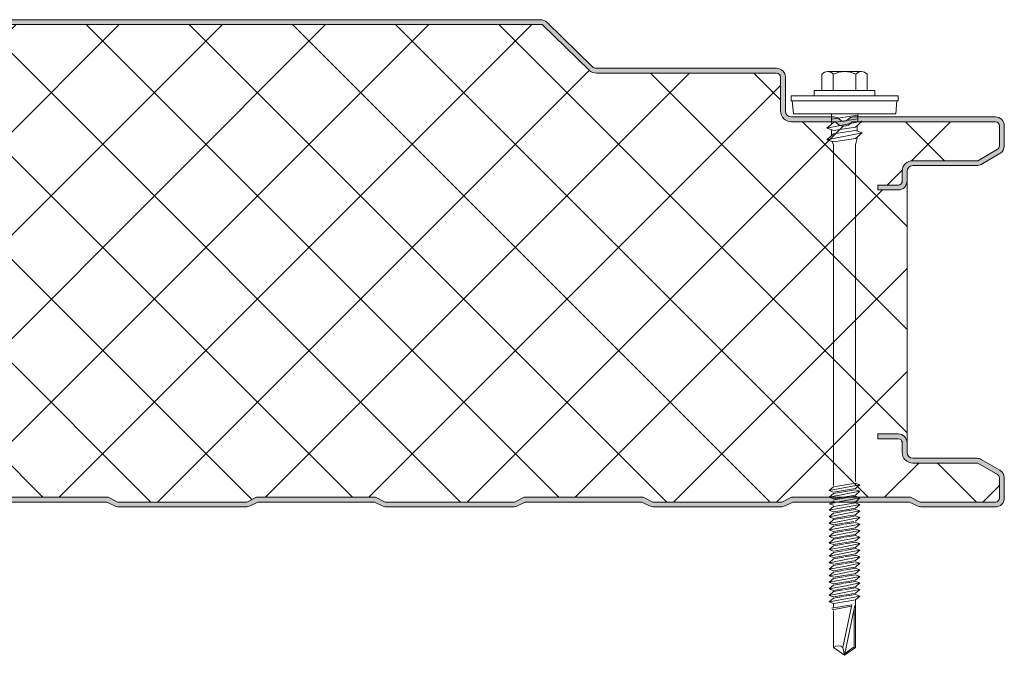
# Model space of a CAD drawing. Header units: millimetres. Extents: x 236 to 8441, y -357 to 1545.
# Tile 5 of 10: x 1174 to 1377, y 961 to 1092. Entities that reach past the tile are written whole.
import ezdxf

# ---------------------------------------------------------------- set-up
doc = ezdxf.new("R2010")
doc.units = ezdxf.units.MM
doc.layers.add('A-DETL-GENF', color=92, linetype='Continuous', lineweight=13)

# ---------------------------------------------------------------- blocks, each defined once
blk = doc.blocks.new('HFX 1000 - 3 RIB - FINELINE - HFX 1000 100mm - 3 RIB - FINELINE-4449114-ALL PANELS 5')
at = {"layer": 'A-DETL-GENF'}
h = blk.add_hatch(color=256, dxfattribs=at)
h.paths.add_polyline_path([(1.9, 0), (17.49, 0.06), (17.94, 0.22), (19.54, 1), (43.5, 1), (45.51, 0.06), (46, 0), (72.49, 0.06), (72.94, 0.22), (74.5, 1), (98.5, 1), (100.51, 0.06), (101, 0), (127.49, 0.06), (127.94, 0.22), (129.5, 1), (153.61, 0.95), (155.51, 0.06), (156, 0), (182.49, 0.06), (182.94, 0.22), (184.5, 1), (208.5, 1), (210.51, 0.06), (211.47, 0), (237.49, 0.06), (237.94, 0.22), (239.5, 1), (263.5, 1), (265.51, 0.06), (266, 0), (292.49, 0.06), (292.94, 0.22), (294.5, 1), (318.5, 1), (320.51, 0.06), (321, 0), (347.49, 0.06), (347.94, 0.22), (349.5, 1), (373.5, 1), (375.51, 0.06), (376, 0), (402.49, 0.06), (402.99, 0.25), (404.5, 1), (428.5, 1), (430.51, 0.06), (431, 0), (457.49, 0.06), (457.94, 0.22), (459.5, 1), (483.5, 1), (485.51, 0.06), (486, 0), (512.49, 0.06), (512.94, 0.22), (514.5, 1), (538.5, 1), (540.51, 0.06), (541, 0), (567.49, 0.06), (567.94, 0.22), (569.5, 1), (593.5, 1), (595.51, 0.06), (596, 0), (622.49, 0.06), (622.94, 0.22), (624.5, 1), (648.5, 1), (650.51, 0.06), (651, 0), (677.49, 0.06), (677.94, 0.22), (679.5, 1), (703.5, 1), (705.51, 0.06), (706, 0), (732.49, 0.06), (732.94, 0.22), (734.59, 1), (758.5, 1), (760.51, 0.06), (761, 0), (787.49, 0.06), (787.94, 0.22), (789.5, 1), (813.5, 1), (815.51, 0.06), (816, 0), (842.49, 0.06), (842.94, 0.22), (844.5, 1), (868.5, 1), (870.51, 0.06), (871, 0), (897.49, 0.06), (897.94, 0.22), (899.5, 1), (923.5, 1), (925.51, 0.06), (926, 0), (952.49, 0.06), (952.94, 0.22), (954.5, 1), (978.5, 1), (980.51, 0.06), (981, 0), (996.6, 0.05), (996.67, 0.06), (997.1, 0.24), (997.48, 0.53), (997.8, 1), (997.94, 1.33), (998, 2.18), (998, 5.96), (997.9, 6.53), (997.76, 6.86), (997.48, 7.23), (997, 7.58), (993.22, 9.76), (992.79, 9.94), (992.32, 10), (978.89, 10.04), (978.6, 10.16), (978.35, 10.35), (978.16, 10.6), (978.04, 10.89), (978, 11.2), (978, 13.2), (977.94, 13.67), (977.76, 14.1), (977.48, 14.47), (977, 14.8), (976.67, 14.94), (976.2, 15), (972, 15), (972, 14), (976.41, 13.97), (976.77, 13.77), (976.98, 13.41), (977, 13.2), (977, 11.2), (977.08, 10.63), (977.3, 10.1), (977.65, 9.64), (978.1, 9.29), (978.74, 9.06), (979.2, 9), (992.54, 9), (996.77, 6.53), (996.98, 6.17), (997, 5.96), (996.98, 1.59), (996.77, 1.23), (996.41, 1.03), (996.2, 1), (980.74, 1), (978.63, 2), (954.27, 2), (952.27, 1), (925.74, 1), (923.74, 2), (899.27, 2), (897.27, 1), (870.74, 1), (868.74, 2), (844.27, 2), (842.27, 1), (815.74, 1), (813.74, 2), (789.27, 2), (787.27, 1), (760.74, 1), (758.74, 2), (734.27, 2), (732.27, 1), (705.74, 1), (703.74, 2), (679.27, 2), (677.27, 1), (650.74, 1), (648.74, 2), (624.27, 2), (622.27, 1), (595.74, 1), (593.74, 2), (569.27, 2), (567.27, 1), (540.74, 1), (538.74, 2), (514.27, 2), (512.27, 1), (485.74, 1), (483.74, 2), (459.27, 2), (457.27, 1), (430.74, 1), (428.74, 2), (404.27, 2), (402.27, 1), (375.74, 1), (373.74, 2), (349.27, 2), (347.27, 1), (320.74, 1), (318.74, 2), (294.27, 2), (292.27, 1), (265.74, 1), (263.74, 2), (239.27, 2), (237.27, 1), (210.74, 1), (208.74, 2), (184.27, 2), (182.27, 1), (155.74, 1), (153.74, 2), (129.27, 2), (127.27, 1), (100.74, 1), (98.74, 2), (74.27, 2), (72.27, 1), (45.74, 1), (43.74, 2), (19.27, 2), (17.27, 1), (1.59, 1.03), (1.23, 1.23), (1.03, 1.59), (1, 2.22), (1, 9.3), (0.93, 9.87), (0.71, 10.4), (0.36, 10.86), (-0.1, 11.21), (-0.63, 11.43), (-1.2, 11.5), (-20.41, 11.53), (-20.77, 11.73), (-20.97, 12.09), (-21, 12.3), (-20.97, 13.41), (-20.77, 13.77), (-20.41, 13.97), (-20.2, 14), (-16, 14), (-16, 15), (-20.41, 14.97), (-20.67, 14.94), (-21.1, 14.76), (-21.47, 14.47), (-21.76, 14.1), (-21.94, 13.67), (-22, 13.2), (-22, 12.3), (-21.9, 11.73), (-21.76, 11.4), (-21.47, 11.03), (-21, 10.7), (-20.67, 10.56), (-20.2, 10.5), (-0.89, 10.46), (-0.6, 10.34), (-0.35, 10.15), (-0.16, 9.9), (-0.04, 9.61), (0, 9.3), (0, 1.8), (0.06, 1.33), (0.24, 0.9), (0.53, 0.53), (1, 0.2), (1.33, 0.06), (1.8, 0)])
h.paths.add_polyline_path([(976.2, 65.19), (976.67, 65.26), (977.1, 65.44), (977.48, 65.72), (977.76, 66.09), (977.94, 66.53), (978, 66.99), (978.04, 69.31), (978.16, 69.59), (978.35, 69.84), (978.63, 70.05), (978.89, 70.15), (979.2, 70.19), (992.54, 70.22), (992.79, 70.26), (993.22, 70.44), (997.1, 72.67), (997.48, 72.96), (997.76, 73.33), (997.94, 73.77), (998, 74.23), (998, 78.39), (997.94, 78.86), (997.76, 79.29), (997.48, 79.67), (997, 79.99), (996.6, 80.14), (996.04, 80.19), (966.68, 80.15), (966.6, 80.14), (966.18, 79.97), (965.23, 79.32), (964.77, 79.32), (964.36, 79.52), (964.2, 79.7), (963.65, 80.04), (963.41, 80.14), (962.95, 80.19), (953.89, 80.24), (953.47, 80.46), (953.35, 80.55), (953.16, 80.79), (953.04, 81.08), (953, 81.39), (953, 88.39), (952.94, 88.86), (952.65, 89.44), (952.48, 89.67), (952, 89.99), (951.67, 90.13), (950.84, 90.19), (913.85, 90.23), (913.56, 90.35), (913.07, 90.77), (903.63, 99.9), (903.47, 99.99), (902.99, 100.15), (902.66, 100.19), (702.34, 100.15), (702.05, 100.07), (701.61, 99.83), (701.41, 99.68), (691.73, 90.34), (691.48, 90.23), (691.03, 90.19), (663.85, 90.23), (663.56, 90.35), (663.05, 90.8), (653.61, 99.92), (653.55, 99.96), (652.99, 100.15), (652.66, 100.19), (452.34, 100.15), (452.06, 100.07), (451.71, 99.91), (451.41, 99.68), (441.74, 90.34), (441.32, 90.21), (441.18, 90.19), (413.85, 90.23), (413.56, 90.35), (413.07, 90.77), (403.62, 99.91), (403.44, 100.01), (402.99, 100.15), (402.67, 100.19), (202.34, 100.15), (202.01, 100.06), (201.68, 99.89), (201.41, 99.68), (191.74, 90.34), (191.48, 90.23), (191.18, 90.19), (163.85, 90.23), (163.45, 90.44), (163.01, 90.84), (153.59, 99.93), (153.45, 100.01), (152.99, 100.15), (152.67, 100.19), (-47.66, 100.15), (-47.79, 100.14), (-48.22, 99.96), (-48.7, 99.58), (-55.75, 92.65), (-55.95, 92.11), (-55.99, 91.93), (-55.95, 91.44), (-55.88, 91.19), (-55.7, 90.86), (-55.44, 90.58), (-55.13, 90.37), (-54.54, 90.21), (-53.99, 90.19), (-26.2, 90.15), (-0.56, 82.27), (-0.33, 82.09), (-0.15, 81.85), (-0.04, 81.56), (0, 81.26), (-0.04, 71.08), (-0.16, 70.79), (-0.35, 70.55), (-0.63, 70.34), (-0.89, 70.24), (-1.2, 70.19), (-20.41, 70.17), (-20.67, 70.13), (-21.1, 69.95), (-21.47, 69.67), (-21.8, 69.19), (-21.94, 68.86), (-22, 68.39), (-22, 66.99), (-21.94, 66.53), (-21.76, 66.09), (-21.47, 65.72), (-21.1, 65.44), (-20.67, 65.26), (-20.2, 65.19), (-16, 65.19), (-16, 66.19), (-20.41, 66.22), (-20.77, 66.43), (-20.97, 66.79), (-21, 66.99), (-20.97, 68.6), (-20.77, 68.96), (-20.41, 69.17), (-20.2, 69.19), (-1.2, 69.19), (-0.63, 69.27), (-0.1, 69.49), (0.36, 69.84), (0.71, 70.29), (0.93, 70.83), (1, 71.39), (1, 81.26), (0.93, 81.82), (0.72, 82.34), (0.39, 82.79), (-0.05, 83.14), (-0.56, 83.37), (-26.2, 91.19), (-54.54, 91.21), (-54.82, 91.37), (-54.97, 91.62), (-54.99, 91.87), (-54.88, 92.14), (-54.67, 92.37), (-47.66, 99.19), (152.99, 99.19), (162.62, 89.82), (163.07, 89.48), (163.6, 89.27), (164.16, 89.19), (191.18, 89.19), (191.74, 89.27), (192.26, 89.48), (192.71, 89.82), (202.34, 99.19), (402.99, 99.19), (412.62, 89.82), (413.07, 89.48), (413.59, 89.27), (414.15, 89.19), (441.18, 89.19), (441.74, 89.27), (442.26, 89.48), (442.71, 89.82), (452.34, 99.19), (652.99, 99.19), (662.62, 89.82), (663.07, 89.48), (663.59, 89.27), (664.15, 89.19), (691.17, 89.19), (691.73, 89.27), (692.26, 89.48), (692.71, 89.82), (702.34, 99.19), (902.99, 99.19), (912.62, 89.82), (913.07, 89.48), (913.59, 89.27), (914.15, 89.19), (951.41, 89.17), (951.77, 88.96), (951.98, 88.6), (952, 88.39), (952, 81.39), (952.08, 80.83), (952.3, 80.29), (952.65, 79.84), (953.1, 79.49), (953.63, 79.27), (954.2, 79.19), (963.33, 79.19), (963.65, 78.82), (964.05, 78.53), (964.51, 78.35), (965, 78.29), (965.67, 78.42), (965.95, 78.53), (966.36, 78.82), (966.68, 79.19), (996.41, 79.17), (996.77, 78.96), (996.98, 78.6), (997, 78.39), (996.98, 74.03), (996.77, 73.67), (996.6, 73.54), (992.54, 71.19), (979.2, 71.19), (978.63, 71.12), (978.1, 70.9), (977.65, 70.55), (977.3, 70.09), (977.08, 69.56), (977, 68.99), (976.98, 66.79), (976.77, 66.43), (976.41, 66.22), (976.2, 66.19), (972, 66.19), (972, 65.19), (972.99, 65.19)])
h = blk.add_hatch(dxfattribs=at)
h.set_pattern_fill('FP_3', color=256, style=0, pattern_type=2)
h.set_pattern_definition([(45, (-378.583, -991.559), (-10.6066, 10.6066), []), (135, (-378.583, -991.559), (-10.6066, -10.6066), [])])
h.paths.add_polyline_path([(17.27, 1), (19.27, 2), (43.74, 2), (45.74, 1), (72.27, 1), (74.27, 2), (98.74, 2), (100.74, 1), (127.27, 1), (129.27, 2), (153.74, 2), (155.74, 1), (182.27, 1), (184.27, 2), (208.74, 2), (210.74, 1), (237.27, 1), (239.27, 2), (263.74, 2), (265.74, 1), (292.27, 1), (294.27, 2), (318.74, 2), (320.74, 1), (347.27, 1), (349.27, 2), (373.74, 2), (375.74, 1), (402.27, 1), (404.27, 2), (428.74, 2), (430.74, 1), (457.27, 1), (459.27, 2), (483.74, 2), (485.74, 1), (512.27, 1), (514.27, 2), (538.74, 2), (540.74, 1), (567.27, 1), (569.27, 2), (593.74, 2), (595.74, 1), (622.27, 1), (624.27, 2), (648.74, 2), (650.74, 1), (677.27, 1), (679.27, 2), (703.74, 2), (705.74, 1), (732.27, 1), (734.27, 2), (758.74, 2), (760.74, 1), (787.27, 1), (789.27, 2), (813.74, 2), (815.74, 1), (842.27, 1), (844.27, 2), (868.74, 2), (870.74, 1), (897.27, 1), (899.27, 2), (923.74, 2), (925.74, 1), (952.27, 1), (954.27, 2), (978.74, 2), (980.74, 1), (996.41, 1.03), (996.77, 1.23), (996.9, 1.4), (997, 1.8), (997, 5.96), (996.9, 6.36), (996.6, 6.65), (992.54, 9), (979.2, 9), (978.63, 9.07), (978.1, 9.29), (977.65, 9.64), (977.3, 10.1), (977.08, 10.63), (977, 11.2), (977, 13.2), (976.9, 13.6), (976.6, 13.89), (976.2, 14), (972, 14), (972, 15), (976.2, 15), (976.67, 14.94), (977.1, 14.76), (977.48, 14.47), (977.76, 14.1), (977.94, 13.67), (978, 13.2), (978, 66.99), (977.94, 66.53), (977.76, 66.09), (977.48, 65.72), (977.1, 65.44), (976.67, 65.26), (976.2, 65.19), (972, 65.19), (972, 66.19), (976.41, 66.22), (976.77, 66.43), (976.9, 66.59), (977, 66.99), (977, 68.99), (977.08, 69.56), (977.3, 70.09), (977.65, 70.55), (978.1, 70.9), (978.63, 71.12), (979.2, 71.19), (992.54, 71.19), (996.77, 73.67), (996.9, 73.83), (997, 74.23), (997, 78.39), (996.9, 78.79), (996.6, 79.09), (996.2, 79.19), (966.68, 79.19), (966.36, 78.82), (965.95, 78.53), (965.49, 78.35), (965, 78.29), (964.51, 78.35), (964.05, 78.53), (963.65, 78.82), (963.33, 79.19), (954.2, 79.19), (953.63, 79.27), (953.1, 79.49), (952.65, 79.84), (952.3, 80.29), (952.08, 80.83), (952, 81.39), (952, 88.39), (951.9, 88.79), (951.6, 89.09), (951.2, 89.19), (914.15, 89.19), (913.59, 89.27), (913.07, 89.48), (912.62, 89.82), (902.99, 99.19), (702.34, 99.19), (692.71, 89.82), (692.26, 89.48), (691.73, 89.27), (691.17, 89.19), (664.15, 89.19), (663.59, 89.27), (663.07, 89.48), (662.62, 89.82), (652.99, 99.19), (452.34, 99.19), (442.71, 89.82), (442.26, 89.48), (441.74, 89.27), (441.18, 89.19), (414.15, 89.19), (413.59, 89.27), (413.07, 89.48), (412.62, 89.82), (402.99, 99.19), (202.34, 99.19), (192.71, 89.82), (192.26, 89.48), (191.74, 89.27), (191.18, 89.19), (164.16, 89.19), (163.6, 89.27), (163.07, 89.48), (162.62, 89.82), (152.99, 99.19), (-47.66, 99.19), (-54.91, 92.11), (-54.97, 91.99), (-54.95, 91.57), (-54.79, 91.34), (-54.54, 91.21), (-54.4, 91.19), (-26.2, 91.19), (-0.56, 83.37), (-0.05, 83.14), (0.39, 82.79), (0.72, 82.34), (0.93, 81.82), (1, 81.26), (1, 71.39), (0.93, 70.83), (0.71, 70.29), (0.36, 69.84), (-0.1, 69.49), (-0.63, 69.27), (-1.2, 69.19), (-20.41, 69.17), (-20.77, 68.96), (-20.89, 68.79), (-21, 68.39), (-21, 66.99), (-20.89, 66.59), (-20.6, 66.3), (-20.2, 66.19), (-16, 66.19), (-16, 65.19), (-20.2, 65.19), (-20.67, 65.26), (-21.1, 65.44), (-21.47, 65.72), (-21.76, 66.09), (-21.94, 66.53), (-22, 66.99), (-22, 13.2), (-21.94, 13.67), (-21.76, 14.1), (-21.47, 14.47), (-21.1, 14.76), (-20.67, 14.94), (-20.2, 15), (-16, 15), (-16, 14), (-20.41, 13.97), (-20.77, 13.77), (-20.89, 13.6), (-21, 13.2), (-21, 12.3), (-20.89, 11.9), (-20.6, 11.61), (-20.2, 11.5), (-1.2, 11.5), (-0.63, 11.43), (-0.1, 11.21), (0.36, 10.86), (0.71, 10.4), (0.93, 9.87), (1, 9.3), (1, 1.8), (1.11, 1.4), (1.4, 1.11), (1.8, 1)])
for p, q in [((902.66, 100.19), (702.66, 100.19)), ((913.31, 90.53), (903.92, 99.68)), ((902.99, 99.19), (702.34, 99.19)), ((912.62, 89.82), (902.99, 99.19)), ((951.2, 90.19), (914.15, 90.19)), ((951.2, 89.19), (914.15, 89.19)), ((961.68, 89.51), (968.64, 89.51)), ((952, 81.39), (952, 88.39)), ((953, 81.39), (953, 88.39)), ((960.52, 88.99), (960.52, 85.66)), ((962.84, 88.99), (962.84, 85.66)), ((967.48, 88.99), (967.48, 85.66)), ((969.8, 88.99), (969.8, 85.66)), ((971.41, 85.66), (958.91, 85.66)), ((958.91, 85.66), (958.91, 84.51)), ((971.41, 84.51), (971.41, 85.66)), ((976.16, 84.51), (954.16, 84.51)), ((954.16, 84.51), (954.16, 83.51)), ((954.16, 83.51), (976.16, 83.51)), ((954.41, 83.51), (954.63, 80.82)), ((975.69, 80.82), (975.91, 83.51)), ((976.16, 83.51), (976.16, 84.51)), ((962.95, 80.19), (954.2, 80.19)), ((963.33, 79.19), (954.2, 79.19)), ((975.69, 80.82), (954.63, 80.82)), ((961.55, 77.89), (968.77, 79.3)), ((962.91, 79.07), (961.55, 77.89)), ((962.47, 80.82), (962.47, 78.69)), ((967.86, 80.56), (962.47, 79.73)), ((967.86, 79.83), (962.91, 79.07)), ((996.2, 79.19), (966.68, 79.19)), ((996.2, 80.19), (967.05, 80.19)), ((968.77, 79.3), (967.41, 78.12)), ((967.86, 80.82), (967.86, 79.12)), ((962.91, 77.43), (961.55, 77.89)), ((962.47, 77.58), (962.47, 76.32)), ((967.41, 78.12), (962.91, 77.43)), ((967.41, 77.39), (962.91, 76.7)), ((968.77, 76.92), (967.41, 77.39)), ((967.77, 78.43), (967.77, 77.26)), ((997, 74.23), (997, 78.39)), ((998, 74.23), (998, 78.39)), ((961.55, 75.52), (968.77, 76.92)), ((962.91, 76.7), (961.55, 75.52)), ((961.55, 75.52), (962.91, 75.05)), ((962.6, 75.16), (962.92, 74.43)), ((962.91, 75.05), (967.41, 75.74)), ((967.41, 75.74), (968.77, 76.92)), ((967.42, 74.47), (967.79, 76.08)), ((962.92, 74.43), (962.92, 4.43)), ((967.42, 5.25), (967.42, 74.47)), ((992.54, 71.19), (996.6, 73.54)), ((979.2, 71.19), (992.54, 71.19)), ((993.22, 70.44), (997.1, 72.67)), ((977, 66.99), (977, 68.99)), ((978, 66.99), (978, 68.99)), ((979.2, 70.19), (992.32, 70.19)), ((978, 13.2), (978, 66.99)), ((972, 65.19), (972, 66.19)), ((972, 66.19), (976.2, 66.19)), ((976.2, 65.19), (972, 65.19)), ((972, 14), (972, 15)), ((972, 15), (976.2, 15)), ((976.2, 14), (972, 14)), ((977, 11.2), (977, 13.2)), ((978, 11.2), (978, 13.2)), ((992.32, 10), (979.2, 10)), ((992.54, 9), (979.2, 9)), ((996.6, 6.65), (992.54, 9)), ((997.1, 7.52), (993.22, 9.76)), ((962.01, 3.34), (968.31, 4.56)), ((962.91, 4.12), (962.01, 3.34)), ((962.91, 4.12), (967.41, 4.87)), ((968.31, 4.56), (967.41, 4.87)), ((968.31, 4.56), (967.41, 3.78)), ((997, 1.8), (997, 5.96)), ((998, 1.8), (998, 5.96)), ((962.01, 3.34), (962.91, 3.03)), ((962.01, 1.99), (968.31, 3.22)), ((962.91, 2.77), (962.01, 1.99)), ((962.91, 3.03), (967.41, 3.78)), ((967.41, 3.53), (962.91, 2.77)), ((967.41, 2.44), (962.91, 1.68)), ((967.41, 2.18), (962.91, 1.43)), ((968.31, 3.22), (967.41, 3.53)), ((968.31, 3.22), (967.41, 2.44)), ((968.31, 1.87), (967.41, 2.18)), ((789.27, 2), (813.74, 2)), ((789.5, 1), (813.5, 1)), ((813.5, 1), (815.06, 0.22)), ((813.74, 2), (815.74, 1)), ((815.74, 1), (842.27, 1)), ((816, 0), (842.01, 0)), ((842.27, 1), (844.27, 2)), ((842.94, 0.22), (844.5, 1)), ((844.27, 2), (868.74, 2)), ((844.5, 1), (868.5, 1)), ((868.5, 1), (870.06, 0.22)), ((868.74, 2), (870.74, 1)), ((870.74, 1), (897.27, 1)), ((871, 0), (897.01, 0)), ((897.27, 1), (899.27, 2)), ((897.94, 0.22), (899.5, 1)), ((899.27, 2), (923.74, 2)), ((899.5, 1), (923.5, 1)), ((923.5, 1), (925.06, 0.22)), ((923.74, 2), (925.74, 1)), ((925.74, 1), (952.27, 1)), ((926, 0), (952.01, 0)), ((952.27, 1), (954.27, 2)), ((952.94, 0.22), (954.5, 1)), ((954.27, 2), (978.74, 2)), ((954.5, 1), (978.5, 1)), ((962.01, 1.99), (962.91, 1.68)), ((962.01, 0.65), (963.11, 0.86)), ((962.01, 0.65), (962.91, 0.34)), ((962.91, 0.08), (962.01, -0.7)), ((962.4, 0.72), (962.99, 1.19)), ((962.91, 0.08), (963.76, 0.22)), ((962.92, 0.82), (968.31, 1.87)), ((963.76, 0.22), (967.41, 0.83)), ((968.31, 0.52), (964.26, -0.26)), ((968.31, 0.52), (967.18, 0.91)), ((968.31, 1.87), (967.24, 0.81)), ((968.31, 0.52), (967.41, -0.26)), ((978.5, 1), (980.06, 0.22)), ((978.74, 2), (980.74, 1)), ((980.74, 1), (996.2, 1)), ((981, 0), (996.2, 0)), ((964.26, -0.26), (962.01, -0.7)), ((962.01, -0.7), (962.91, -1.01)), ((962.91, -1.27), (962.01, -2.05)), ((962.01, -2.05), (965.4, -1.39)), ((962.91, -1.01), (964.71, -0.71)), ((964.93, -0.93), (962.91, -1.27)), ((965.88, -1.86), (962.91, -2.36)), ((964.71, -0.71), (967.41, -0.26)), ((967.41, -0.51), (965.25, -0.87)), ((965.4, -1.39), (968.31, -0.82)), ((967.41, -1.6), (965.88, -1.86)), ((967.41, -1.86), (966.11, -2.08)), ((968.31, -0.82), (967.41, -0.51)), ((968.31, -0.82), (967.41, -1.6)), ((968.31, -2.17), (967.41, -1.86)), ((962.01, -2.05), (962.91, -2.36)), ((962.01, -3.39), (966.55, -2.51)), ((962.91, -2.61), (962.01, -3.39)), ((962.01, -3.39), (962.91, -3.7)), ((962.91, -3.96), (962.01, -4.74)), ((966.11, -2.08), (962.91, -2.61)), ((962.91, -3.7), (967.06, -3.01)), ((964.93, -3.62), (962.91, -3.96)), ((967.41, -3.21), (965.25, -3.57)), ((965.4, -4.08), (968.31, -3.52)), ((966.55, -2.51), (968.31, -2.17)), ((968.31, -2.17), (967.38, -2.96)), ((968.31, -3.52), (967.41, -3.21)), ((968.31, -3.52), (967.41, -4.3)), ((962.01, -4.74), (965.4, -4.08)), ((962.01, -4.74), (962.91, -5.05)), ((962.91, -5.31), (962.01, -6.09)), ((962.01, -6.09), (965.4, -5.43)), ((965.88, -4.55), (962.91, -5.05)), ((964.93, -4.97), (962.91, -5.31)), ((965.88, -5.9), (962.91, -6.4)), ((967.41, -4.56), (965.25, -4.92)), ((967.41, -5.9), (965.25, -6.26)), ((965.4, -5.43), (968.31, -4.87)), ((967.41, -4.3), (965.88, -4.55)), ((967.41, -5.65), (965.88, -5.9)), ((968.31, -4.87), (967.41, -4.56)), ((968.31, -4.87), (967.41, -5.65)), ((968.31, -6.21), (967.41, -5.9)), ((962.01, -6.09), (962.91, -6.4)), ((962.91, -6.65), (962.01, -7.43)), ((962.01, -7.43), (965.4, -6.77)), ((962.01, -7.43), (962.91, -7.74)), ((962.91, -8), (962.01, -8.78)), ((964.93, -6.31), (962.91, -6.65)), ((965.88, -7.25), (962.91, -7.74)), ((964.93, -7.66), (962.91, -8)), ((967.41, -7.25), (965.25, -7.61)), ((965.4, -6.77), (968.31, -6.21)), ((965.4, -8.12), (968.31, -7.56)), ((967.41, -6.99), (965.88, -7.25)), ((968.31, -6.21), (967.41, -6.99)), ((968.31, -7.56), (967.41, -7.25)), ((968.31, -7.56), (967.41, -8.34)), ((962.01, -8.78), (965.4, -8.12)), ((962.01, -8.78), (962.91, -9.09)), ((962.91, -9.35), (962.01, -10.13)), ((962.01, -10.13), (965.4, -9.47)), ((965.88, -8.59), (962.91, -9.09)), ((964.93, -9.01), (962.91, -9.35)), ((965.88, -9.94), (962.91, -10.44)), ((967.41, -8.59), (965.25, -8.95)), ((967.41, -9.94), (965.25, -10.3)), ((965.4, -9.47), (968.31, -8.9)), ((967.41, -8.34), (965.88, -8.59)), ((967.41, -9.68), (965.88, -9.94)), ((968.31, -8.9), (967.41, -8.59)), ((968.31, -8.9), (967.41, -9.68)), ((968.31, -10.25), (967.41, -9.94)), ((962.01, -10.13), (962.91, -10.44)), ((962.91, -10.69), (962.01, -11.47)), ((962.01, -11.47), (965.4, -10.81)), ((962.01, -11.47), (962.91, -11.78)), ((962.91, -12.04), (962.01, -12.82)), ((964.93, -10.35), (962.91, -10.69)), ((965.88, -11.29), (962.91, -11.78)), ((964.93, -11.7), (962.91, -12.04)), ((967.41, -11.29), (965.25, -11.65)), ((965.4, -10.81), (968.31, -10.25)), ((965.4, -12.16), (968.31, -11.6)), ((967.41, -11.03), (965.88, -11.29)), ((968.31, -10.25), (967.41, -11.03)), ((968.31, -11.6), (967.41, -11.29)), ((968.31, -11.6), (967.41, -12.38)), ((962.01, -12.82), (965.4, -12.16)), ((962.01, -12.82), (962.91, -13.13)), ((962.91, -13.39), (962.01, -14.17)), ((962.01, -14.17), (965.4, -13.51)), ((962.01, -14.17), (962.91, -14.48)), ((965.88, -12.63), (962.91, -13.13)), ((964.93, -13.05), (962.91, -13.39)), ((965.88, -13.98), (962.91, -14.48)), ((967.41, -12.63), (965.25, -12.99)), ((967.41, -13.98), (965.25, -14.34)), ((965.4, -13.51), (968.31, -12.94)), ((967.41, -12.38), (965.88, -12.63)), ((967.41, -13.72), (965.88, -13.98)), ((968.31, -12.94), (967.41, -12.63)), ((968.31, -12.94), (967.41, -13.72)), ((968.31, -14.29), (967.41, -13.98)), ((962.91, -14.73), (962.01, -15.51)), ((962.01, -15.51), (965.4, -14.85)), ((962.01, -15.51), (962.91, -15.82)), ((962.91, -16.08), (962.01, -16.86)), ((964.93, -14.39), (962.91, -14.73)), ((965.88, -15.33), (962.91, -15.82)), ((964.93, -15.74), (962.91, -16.08)), ((967.41, -15.33), (965.25, -15.69)), ((965.4, -14.85), (968.31, -14.29)), ((965.4, -16.2), (968.31, -15.64)), ((967.41, -15.07), (965.88, -15.33)), ((968.31, -14.29), (967.41, -15.07)), ((968.31, -15.64), (967.41, -15.33)), ((968.31, -15.64), (967.41, -16.42)), ((962.01, -16.86), (965.4, -16.2)), ((962.01, -16.86), (962.91, -17.17)), ((962.91, -17.43), (962.01, -18.21)), ((962.01, -18.21), (965.4, -17.55)), ((962.01, -18.21), (962.91, -18.52)), ((965.88, -16.67), (962.91, -17.17)), ((964.93, -17.09), (962.91, -17.43)), ((965.88, -18.02), (962.91, -18.52)), ((967.41, -16.67), (965.25, -17.03)), ((967.41, -18.02), (965.25, -18.38)), ((965.4, -17.55), (968.31, -16.98)), ((967.41, -16.42), (965.88, -16.67)), ((967.41, -17.76), (965.88, -18.02)), ((968.31, -16.98), (967.41, -16.67)), ((968.31, -16.98), (967.41, -17.76)), ((968.31, -18.33), (967.41, -18.02)), ((962.91, -18.77), (962.01, -19.55)), ((962.01, -19.55), (965.4, -18.89)), ((962.01, -19.55), (962.91, -19.86)), ((966.65, -20.13), (962.52, -20.86)), ((964.93, -18.43), (962.91, -18.77)), ((965.88, -19.37), (962.91, -19.86)), ((962.91, -19.86), (962.91, -20.79)), ((964.82, -28.95), (966.65, -20.13)), ((965.4, -18.89), (968.31, -18.33)), ((967.41, -19.11), (965.88, -19.37)), ((968.31, -18.33), (967.41, -19.11)), ((967.41, -28.95), (967.41, -19.11)), ((962.58, -21.18), (966.59, -20.4)), ((962.91, -21.38), (962.91, -28.95)), ((967.29, -20.27), (965.16, -30.52)), ((967.15, -20.95), (967.15, -28.81)), ((962.91, -28.95), (965.16, -30.52)), ((965.16, -30.52), (964.82, -28.95)), ((965.16, -30.52), (967.41, -28.95)), ((967.15, -28.81), (965.24, -30.15))]:
    blk.add_line(p, q, dxfattribs=at)
for centre, radius, start, end in [((902.66, 98.39), 1.8, 45.7585, 90), ((914.15, 91.39), 2.2, 225.7585, 270), ((914.15, 91.39), 1.2, 225.7585, 270), ((951.2, 88.39), 1.8, 360, 90), ((951.2, 88.39), 0.8, 0, 90), ((961.68, 87.97), 1.54, 41.3319, 138.6681), ((965.16, 84.12), 5.39, 64.5175, 115.4825), ((968.64, 87.97), 1.54, 41.3319, 138.6681), ((951.2, 88.39), 0.8, 360, 30), ((954.2, 81.39), 2.2, 180, 270), ((954.2, 81.39), 1.2, 180, 270), ((962.95, 78.39), 1.8, 46.2896, 90), ((965, 80.29), 2, 213.1529, 326.8471), ((965, 80.29), 1, 216.3442, 323.6558), ((967.05, 78.39), 1.8, 90, 133.7104), ((996.2, 78.39), 1.8, 360, 90), ((996.2, 78.39), 0.8, 0, 90), ((996.2, 78.39), 0.8, 360, 30), ((996.2, 74.23), 0.8, 300, 360), ((996.2, 74.23), 0.8, 330, 360), ((996.2, 74.23), 1.8, 300, 0), ((979.2, 68.99), 2.2, 90, 180), ((979.2, 68.99), 1.2, 90, 180), ((992.32, 71.99), 1.8, 270, 300), ((976.2, 66.99), 1.8, 270, 360), ((976.2, 66.99), 0.8, 270, 360), ((976.2, 66.99), 0.8, 330, 0), ((976.2, 13.2), 1.8, 0, 90), ((976.2, 13.2), 0.8, 0, 90), ((976.2, 13.2), 0.8, 360, 30), ((979.2, 11.2), 2.2, 180, 270), ((979.2, 11.2), 1.2, 180, 270), ((992.32, 8.2), 1.8, 60, 90), ((996.2, 5.96), 0.8, 360, 60), ((996.2, 5.96), 0.8, 360, 30), ((996.2, 5.96), 1.8, 0, 60), ((816, 2.1), 2.1, 243.4349, 270), ((842.01, 2.1), 2.1, 270, 296.5651), ((871, 2.1), 2.1, 243.4349, 270), ((897.01, 2.1), 2.1, 270, 296.5651), ((926, 2.1), 2.1, 243.4349, 270), ((952.01, 2.1), 2.1, 270, 296.5651), ((981, 2.1), 2.1, 243.4349, 270), ((996.2, 1.8), 1.8, 270, 0), ((996.2, 1.8), 0.8, 270, 0), ((996.2, 1.8), 0.8, 330, 0), ((963.86, -29.98), 1.41, 47.2756, 132.7244)]:
    blk.add_arc(centre, radius, start, end, dxfattribs=at)

msp = doc.modelspace()

# ---------------------------------------------------------------- block references
at = {"layer": 'A-DETL-GENF'}
msp.add_blockref('HFX 1000 - 3 RIB - FINELINE - HFX 1000 100mm - 3 RIB - FINELINE-4449114-ALL PANELS 5', (378.58, 991.56), dxfattribs=at)

doc.saveas('drawing.dxf')
